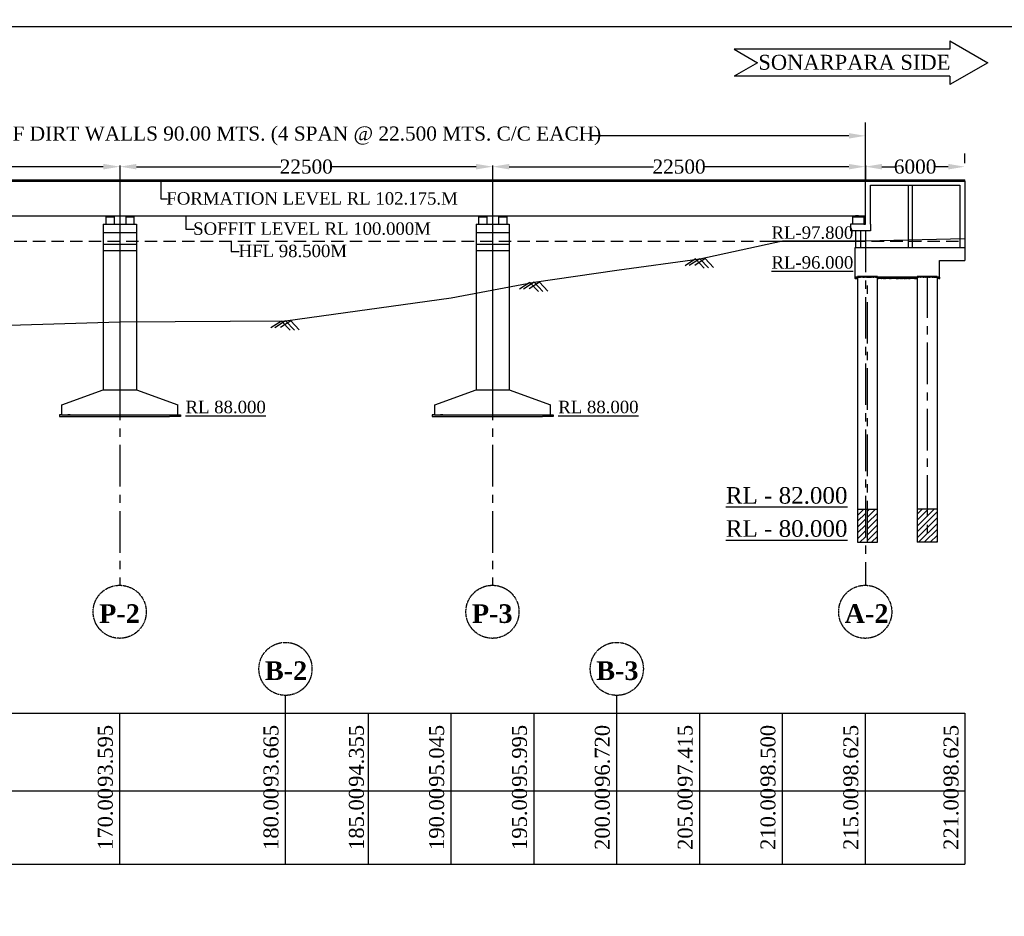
# Model space of a CAD drawing. Header units: millimetres. Extents: x 103078 to 3617165, y -104267 to 1061793.
# Tile 8 of 10: x 2036261 to 2095692, y 1007692 to 1061793. Entities that reach past the tile are written whole.
import ezdxf

# ---------------------------------------------------------------- set-up
doc = ezdxf.new("R2010")
doc.units = ezdxf.units.MM
doc.header["$MEASUREMENT"] = 0
doc.linetypes.add('CENTERX2', pattern=[4, 2.5, -0.5, 0.5, -0.5])
doc.linetypes.add('HIDDEN', pattern=[0.375, 0.25, -0.125])
doc.layers.add('TEXT', color=7, linetype='Continuous')
doc.styles.get("Standard").update_dxf_attribs({"font": 'times.ttf'})
doc.styles.add('style1', font='txt.shx', dxfattribs={"height": 1})
doc.dimstyles.get("Standard").update_dxf_attribs({"dimtxt": 400, "dimasz": 215, "dimexe": 0.18, "dimexo": 0.0625, "dimgap": 0.09, "dimtad": 0, "dimtih": 1, "dimtoh": 1, "dimdec": 0, "dimzin": 4, "dimdsep": 46, "dimtxsty": 'Standard', "dimblk": 'OPEN90', "dimcen": 0, "dimadec": 0, "dimazin": 1, "dimtfac": 1, "dimtdec": 0, "dimtix": 1, "dimtofl": 0, "dimtmove": 0, "dimatfit": 3, "dimldrblk": 'OPEN30', "dimfxl": 1, "dimtolj": 1, "dimtzin": 0, "dimarcsym": 0})
pattern_1 = [(50, (180361.19, 527332.52), (107.5890274, -9.4128202), [11.25, -123.75]), (355, (180361.19, 527332.52), (-20.8127, 112.82882), [9, -99]), (100.4514445, (180370.16, 527331.74), (86.776327, 103.4159986), [9.561029, -105.171317]), (46.1842, (180361.19, 527362.52), (160.0862, -24.827892), [16.875, -185.625]), (96.6356355, (180374.53, 527360.45), (140.199292, 146.11779), [14.341551, -157.757064]), (351.184164, (180361.2, 527362.52), (140.199292, 146.11779), [13.5, -148.5]), (21, (180376.19, 527355.02), (89.536058, -60.3928336), [11.25, -123.75]), (326, (180376.19, 527355.02), (36.4973, 108.772507), [9, -99]), (71.451445, (180383.65, 527349.99), (126.0333565, 48.379673), [9.5610285, -105.171317]), (37.5, (180361.193, 527332.52), (1.8239783, 49.9340781), [0, -97.8, 0, -100.5, 0, -99.375]), (7.5, (180361.193, 527332.52), (39.4604306, 59.1617568), [0, -57.3, 0, -95.55, 0, -37.875]), (327.5, (180327.743, 527332.52), (80.0733654, -3.3832308), [0, -37.5, 0, -117, 0, -155.25]), (317.5, (180312.74, 527332.52), (87.4779254, 15.0157473), [0, -48.75, 0, -77.7, 0, -110.25])]
pattern_2 = [(50, (278764.79, 597850.67), (107.5890274, -9.4128202), [11.25, -123.75]), (355, (278764.79, 597850.67), (-20.8127, 112.82882), [9, -99]), (100.4514445, (278773.76, 597849.88), (86.776327, 103.4159986), [9.561029, -105.171317]), (46.1842, (278764.79, 597880.67), (160.0862, -24.827892), [16.875, -185.625]), (96.6356355, (278778.13, 597878.6), (140.199292, 146.11779), [14.341551, -157.757064]), (351.184164, (278764.8, 597880.67), (140.199292, 146.11779), [13.5, -148.5]), (21, (278779.79, 597873.17), (89.536058, -60.3928336), [11.25, -123.75]), (326, (278779.79, 597873.17), (36.4973, 108.772507), [9, -99]), (71.451445, (278787.25, 597868.13), (126.0333565, 48.379673), [9.5610285, -105.171317]), (37.5, (278764.792, 597850.668), (1.8239783, 49.9340781), [0, -97.8, 0, -100.5, 0, -99.375]), (7.5, (278764.79, 597850.67), (39.4604306, 59.1617568), [0, -57.3, 0, -95.55, 0, -37.875]), (327.5, (278731.342, 597850.668), (80.0733654, -3.3832308), [0, -37.5, 0, -117, 0, -155.25]), (317.5, (278716.34, 597850.67), (87.4779254, 15.0157473), [0, -48.75, 0, -77.7, 0, -110.25])]

# ---------------------------------------------------------------- blocks, each defined once
blk = doc.blocks.new('*D18')
at = {"color": 0, "linetype": 'Continuous', "lineweight": -2, "ltscale": 10000, "transparency": 16777216}
for p, q in [((2042309, 1052999), (2042309, 1052125)), ((2043309, 1052925), (2052026, 1052925)), ((2063809, 1052925), (2055092, 1052925)), ((2064809, 1052999), (2064809, 1052125))]:
    blk.add_line(p, q, dxfattribs=at)
at = {"color": 0, "linetype": 'Continuous', "ltscale": 10000, "transparency": 16777216}
for points in [[(2043309, 1053092), (2043309, 1052758), (2042309, 1052925)], [(2063809, 1053092), (2063809, 1052758), (2064809, 1052925)]]:
    blk.add_solid(points, dxfattribs=at)
at = {"layer": 'Defpoints', "color": 0, "linetype": 'Continuous', "ltscale": 10000, "transparency": 16777216}
for p in [(2042309, 1053999), (2064809, 1053999), (2064809, 1052925)]:
    blk.add_point(p, dxfattribs=at)
at = {"color": 0, "linetype": 'Continuous', "ltscale": 10000, "transparency": 16777216, "insert": (2053559, 1052925), "char_height": 500, "attachment_point": 5}
blk.add_mtext('\\A1;{\\H1.7x;22500}', dxfattribs=at)
blk = doc.blocks.new('*D19')
at = {"color": 0, "linetype": 'Continuous', "lineweight": -2, "ltscale": 10000, "transparency": 16777216}
for p, q in [((2064809, 1052999), (2064809, 1052125)), ((2065809, 1052925), (2074526, 1052925)), ((2086309, 1052925), (2077592, 1052925)), ((2087309, 1052999), (2087309, 1052125))]:
    blk.add_line(p, q, dxfattribs=at)
at = {"color": 0, "linetype": 'Continuous', "ltscale": 10000, "transparency": 16777216}
for points in [[(2065809, 1053092), (2065809, 1052758), (2064809, 1052925)], [(2086309, 1053092), (2086309, 1052758), (2087309, 1052925)]]:
    blk.add_solid(points, dxfattribs=at)
at = {"layer": 'Defpoints', "color": 0, "linetype": 'Continuous', "ltscale": 10000, "transparency": 16777216}
for p in [(2064809, 1053999), (2087309, 1053999), (2087309, 1052925)]:
    blk.add_point(p, dxfattribs=at)
at = {"color": 0, "linetype": 'Continuous', "ltscale": 10000, "transparency": 16777216, "insert": (2076059, 1052925), "char_height": 500, "attachment_point": 5}
blk.add_mtext('\\A1;{\\H1.7x;22500}', dxfattribs=at)
blk = doc.blocks.new('*D20')
at = {"color": 0, "linetype": 'Continuous', "lineweight": -2, "ltscale": 10000, "transparency": 16777216}
for p, q in [((2019809, 1052999), (2019809, 1052125)), ((2020809, 1052925), (2029526, 1052925)), ((2041309, 1052925), (2032592, 1052925)), ((2042309, 1052999), (2042309, 1052125))]:
    blk.add_line(p, q, dxfattribs=at)
at = {"color": 0, "linetype": 'Continuous', "ltscale": 10000, "transparency": 16777216}
for points in [[(2020809, 1053092), (2020809, 1052758), (2019809, 1052925)], [(2041309, 1053092), (2041309, 1052758), (2042309, 1052925)]]:
    blk.add_solid(points, dxfattribs=at)
at = {"layer": 'Defpoints', "color": 0, "linetype": 'Continuous', "ltscale": 10000, "transparency": 16777216}
for p in [(2019809, 1053999), (2042309, 1053999), (2042309, 1052925)]:
    blk.add_point(p, dxfattribs=at)
at = {"color": 0, "linetype": 'Continuous', "ltscale": 10000, "transparency": 16777216, "insert": (2031059, 1052925), "char_height": 500, "attachment_point": 5}
blk.add_mtext('\\A1;{\\H1.7x;22500}', dxfattribs=at)
blk = doc.blocks.new('*D24')
at = {"color": 0, "linetype": 'Continuous', "lineweight": -2, "ltscale": 10000, "transparency": 16777216}
for p, q in [((2087309, 1053133), (2087309, 1053725)), ((2093309, 1053133), (2093309, 1053725)), ((2088309, 1052925), (2089103, 1052925)), ((2092309, 1052925), (2091515, 1052925))]:
    blk.add_line(p, q, dxfattribs=at)
at = {"color": 0, "linetype": 'Continuous', "ltscale": 10000, "transparency": 16777216}
for points in [[(2088309, 1053092), (2088309, 1052758), (2087309, 1052925)], [(2092309, 1053092), (2092309, 1052758), (2093309, 1052925)]]:
    blk.add_solid(points, dxfattribs=at)
at = {"layer": 'Defpoints', "color": 0, "linetype": 'Continuous', "ltscale": 10000, "transparency": 16777216}
for p in [(2093309, 1052925), (2087309, 1052133), (2093309, 1052133)]:
    blk.add_point(p, dxfattribs=at)
at = {"color": 0, "linetype": 'Continuous', "ltscale": 10000, "transparency": 16777216, "insert": (2090309, 1052925), "char_height": 500, "attachment_point": 5}
blk.add_mtext('\\A1;{\\H1.7x;6000}', dxfattribs=at)
blk = doc.blocks.new('*D22')
at = {"color": 0, "linetype": 'Continuous', "lineweight": -2, "ltscale": 10000, "transparency": 16777216}
for p, q in [((1997309, 1050607), (1997309, 1055585)), ((2087309, 1050607), (2087309, 1055585)), ((1998309, 1054785), (2013948, 1054785)), ((2086309, 1054785), (2070670, 1054785))]:
    blk.add_line(p, q, dxfattribs=at)
at = {"color": 0, "linetype": 'Continuous', "ltscale": 10000, "transparency": 16777216}
for points in [[(1998309, 1054952), (1998309, 1054619), (1997309, 1054785)], [(2086309, 1054952), (2086309, 1054619), (2087309, 1054785)]]:
    blk.add_solid(points, dxfattribs=at)
at = {"layer": 'Defpoints', "color": 0, "linetype": 'Continuous', "ltscale": 10000, "transparency": 16777216}
for p in [(2087309, 1054785), (1997309, 1049607), (2087309, 1049607)]:
    blk.add_point(p, dxfattribs=at)
at = {"color": 0, "linetype": 'Continuous', "ltscale": 10000, "transparency": 16777216, "insert": (2042309, 1054785), "char_height": 500, "attachment_point": 5}
blk.add_mtext('\\A1;{\\H1.7x;LENTH OF BRIDGE BETWEEN FACE OF DIRT WALLS 90.00 MTS. (4 SPAN @ 22.500 MTS. C/C EACH)}', dxfattribs=at)

msp = doc.modelspace()

# ---------------------------------------------------------------- hatches: boundary and pattern name
at = {"linetype": 'HIDDEN'}
for points in [[(2041709.2, 1049957.6), (2041559.2, 1049957.6), (2041559.2, 1049892.6), (2041709.2, 1049892.6)], [(2041859.2, 1049957.6), (2041709.2, 1049957.6), (2041709.2, 1049892.6), (2041859.2, 1049892.6)], [(2042909.2, 1049957.6), (2042759.2, 1049957.6), (2042759.2, 1049892.6), (2042909.2, 1049892.6)], [(2043059.2, 1049957.6), (2042909.2, 1049957.6), (2042909.2, 1049892.6), (2043059.2, 1049892.6)], [(2064209.2, 1049957.6), (2064059.2, 1049957.6), (2064059.2, 1049892.6), (2064209.2, 1049892.6)], [(2064359.2, 1049957.6), (2064209.2, 1049957.6), (2064209.2, 1049892.6), (2064359.2, 1049892.6)], [(2065409.2, 1049957.6), (2065259.2, 1049957.6), (2065259.2, 1049892.6), (2065409.2, 1049892.6)], [(2065559.2, 1049957.6), (2065409.2, 1049957.6), (2065409.2, 1049892.6), (2065559.2, 1049892.6)]]:
    msp.add_hatch(color=0, dxfattribs=at).paths.add_polyline_path(points)
at = {"linetype": 'Continuous', "ltscale": 10000}
h = msp.add_hatch(color=7, dxfattribs=at)
h.dxf.hatch_style = 1
h.paths.add_polyline_path([(2086709.2, 1049957.6), (2086884.2, 1049957.6), (2086884.2, 1049892.6), (2086709.2, 1049892.6)])
h = msp.add_hatch(color=7, dxfattribs=at)
h.dxf.hatch_style = 1
h.paths.add_polyline_path([(2086884.2, 1049957.6), (2087059.2, 1049957.6), (2087059.2, 1049892.6), (2086884.2, 1049892.6)])
h = msp.add_hatch(dxfattribs=at)
h.set_pattern_fill('AR-CONC', scale=15)
h.set_pattern_definition(pattern_2)
h.paths.add_polyline_path([(2086684.2, 1046257.6), (2086834.2, 1046257.6), (2086834.2, 1046177.6), (2086684.2, 1046177.6)])
h = msp.add_hatch(dxfattribs=at)
h.set_pattern_fill('AR-CONC', scale=15)
h.set_pattern_definition(pattern_2)
h.paths.add_polyline_path([(2086834.2, 1046307.6), (2087434.2, 1046307.6), (2087434.2, 1046257.6), (2086834.2, 1046257.6)])
h = msp.add_hatch(dxfattribs=at)
h.set_pattern_fill('AR-CONC', scale=15)
h.set_pattern_definition(pattern_2)
h.paths.add_polyline_path([(2087434.2, 1046307.6), (2088034.2, 1046307.6), (2088034.2, 1046257.6), (2087434.2, 1046257.6)])
h = msp.add_hatch(dxfattribs=at)
h.set_pattern_fill('AR-CONC', scale=15)
h.set_pattern_definition(pattern_2)
h.paths.add_polyline_path([(2088034.2, 1046257.6), (2090434.2, 1046257.6), (2090434.2, 1046177.6), (2088034.2, 1046177.6)])
h = msp.add_hatch(dxfattribs=at)
h.set_pattern_fill('AR-CONC', scale=15)
h.set_pattern_definition(pattern_2)
h.paths.add_polyline_path([(2090434.2, 1046307.6), (2091034.2, 1046307.6), (2091034.2, 1046257.6), (2090434.2, 1046257.6)])
h = msp.add_hatch(dxfattribs=at)
h.set_pattern_fill('AR-CONC', scale=20)
h.set_pattern_definition([(50, (278764.79, 597850.67), (143.4520365, -12.550427), [15, -165]), (355, (278764.79, 597850.67), (-27.750267, 150.438427), [12, -132]), (100.4514445, (278776.75, 597849.62), (115.701769, 137.887998), [12.748038, -140.228422]), (46.1842, (278764.8, 597890.67), (213.448266, -33.103856), [22.5, -247.5]), (96.635635, (278782.58, 597887.9), (186.93239, 194.82372), [19.122068, -210.342752]), (351.184164, (278764.8, 597890.67), (186.93239, 194.82372), [18, -198]), (21, (278784.79, 597880.67), (119.3814104, -80.523778), [15, -165]), (326, (278784.79, 597880.67), (48.663066, 145.030009), [12, -132]), (71.451445, (278794.74, 597873.96), (168.044475, 64.506231), [12.748038, -140.228422]), (37.5, (278764.79, 597850.67), (2.431971, 66.5787708), [0, -130.4, 0, -134, 0, -132.5]), (7.5, (278764.79, 597850.67), (52.6139075, 78.8823424), [0, -76.4, 0, -127.4, 0, -50.5]), (327.5, (278720.19, 597850.67), (106.7644872, -4.5109743), [0, -50, 0, -156, 0, -207]), (317.5, (278700.19, 597850.67), (116.637234, 20.0209965), [0, -65, 0, -103.6, 0, -147])])
h.paths.add_polyline_path([(2091034.2, 1046307.6), (2091634.2, 1046307.6), (2091634.2, 1046257.6), (2091034.2, 1046257.6)])
h = msp.add_hatch(dxfattribs=at)
h.set_pattern_fill('AR-CONC', scale=15)
h.set_pattern_definition(pattern_2)
h.paths.add_polyline_path([(2091634.2, 1046257.6), (2091784.2, 1046257.6), (2091784.2, 1046177.6), (2091634.2, 1046177.6)])
h = msp.add_hatch(dxfattribs=at)
h.set_pattern_fill('AR-CONC', scale=15)
h.set_pattern_definition(pattern_1)
h.paths.add_polyline_path([(2045959.2, 1037957.6), (2045809.2, 1037957.6), (2042309.2, 1037957.6), (2042309.2, 1037857.6), (2045309.2, 1037857.6), (2045459.2, 1037857.6), (2045959.2, 1037857.6)])
h.paths.add_polyline_path([(2042309.2, 1037957.6), (2038809.2, 1037957.6), (2038659.2, 1037957.6), (2038659.2, 1037857.6), (2039159.2, 1037857.6), (2039309.2, 1037857.6), (2042309.2, 1037857.6)])
h = msp.add_hatch(dxfattribs=at)
h.set_pattern_fill('AR-CONC', scale=15)
h.set_pattern_definition(pattern_1)
h.paths.add_polyline_path([(2068459.2, 1037957.6), (2068309.2, 1037957.6), (2064809.2, 1037957.6), (2064809.2, 1037857.6), (2067809.2, 1037857.6), (2067959.2, 1037857.6), (2068459.2, 1037857.6)])
h.paths.add_polyline_path([(2064809.2, 1037957.6), (2061309.2, 1037957.6), (2061159.2, 1037957.6), (2061159.2, 1037857.6), (2061659.2, 1037857.6), (2061809.2, 1037857.6), (2064809.2, 1037857.6)])
h = msp.add_hatch(dxfattribs=at)
h.set_pattern_fill('ANSI31', scale=2000)
h.set_pattern_definition([(45, (0, 987528.26), (-176.776695, 176.776695), [])])
h.paths.add_polyline_path([(1984909.3, 974878.3), (1983709.3, 974878.3), (1983709.3, 970878.3), (1984909.3, 970878.3)])
h.paths.add_polyline_path([(1986109.3, 974878.3), (1984909.3, 974878.3), (1984909.3, 970878.3), (1986109.3, 970878.3)])
h.paths.add_polyline_path([(1992109.3, 974878.3), (1990909.3, 974878.3), (1990909.3, 970878.3), (1992109.3, 970878.3)])
h.paths.add_polyline_path([(1993309.3, 974878.3), (1992109.3, 974878.3), (1992109.3, 970878.3), (1993309.3, 970878.3)])
h.paths.add_polyline_path([(2012483.7, 974878.3), (2011283.7, 974878.3), (2011283.7, 970878.3), (2012483.7, 970878.3)])
h.paths.add_polyline_path([(2013683.7, 974878.3), (2012483.7, 974878.3), (2012483.7, 970878.3), (2013683.7, 970878.3)])
h.paths.add_polyline_path([(2019683.7, 974878.3), (2018483.7, 974878.3), (2018483.7, 970878.3), (2019683.7, 970878.3)])
h.paths.add_polyline_path([(2020883.7, 974878.3), (2019683.7, 974878.3), (2019683.7, 970878.3), (2020883.7, 970878.3)])
h.paths.add_polyline_path([(2026883.7, 974878.3), (2025683.7, 974878.3), (2025683.7, 970878.3), (2026883.7, 970878.3)])
h.paths.add_polyline_path([(2028083.7, 974878.3), (2026883.7, 974878.3), (2026883.7, 970878.3), (2028083.7, 970878.3)])
h.paths.add_polyline_path([(1993584.2, 1032257.6), (1992984.2, 1032257.6), (1992984.2, 1030257.6), (1993584.2, 1030257.6)])
h.paths.add_polyline_path([(1994184.2, 1032257.6), (1993584.2, 1032257.6), (1993584.2, 1030257.6), (1994184.2, 1030257.6)])
h.paths.add_polyline_path([(1997184.2, 1032257.6), (1996584.2, 1032257.6), (1996584.2, 1030257.6), (1997184.2, 1030257.6)])
h.paths.add_polyline_path([(1997784.2, 1032257.6), (1997309.2, 1032257.6), (1997309.2, 1030257.6), (1997784.2, 1030257.6)])
h.paths.add_polyline_path([(2087309.2, 1032257.6), (2086834.2, 1032257.6), (2086834.2, 1030257.6), (2087309.2, 1030257.6)])
h.paths.add_polyline_path([(2088034.2, 1032257.6), (2087434.2, 1032257.6), (2087434.2, 1030257.6), (2088034.2, 1030257.6)])
h.paths.add_polyline_path([(2091034.2, 1032257.6), (2090434.2, 1032257.6), (2090434.2, 1030257.6), (2091034.2, 1030257.6)])
h.paths.add_polyline_path([(2091634.2, 1032257.6), (2091034.2, 1032257.6), (2091034.2, 1030257.6), (2091634.2, 1030257.6)])

# ---------------------------------------------------------------- linework, layer by layer
for p, q in [((1976829.1, 1061378.6, 872.2), (2153360.8, 1061378.6, 872.2)), ((2092405.4, 1060519.1), (2092405.4, 1060007.4)), ((2092405.4, 1060519.1), (2094694.7, 1059197.4)), ((2092405.4, 1060007.4), (2079387.3, 1060007.4)), ((2079387.3, 1060007.4), (2080790.3, 1059197.4)), ((2080790.3, 1059197.4), (2079387.3, 1058387.4)), ((2094694.7, 1059197.4), (2092405.4, 1057875.7)), ((2092405.4, 1058387.4), (2079387.3, 1058387.4)), ((2092405.4, 1058387.4), (2092405.4, 1057875.7)), ((2042309.2, 1052132.6), (2042309.2, 1049957.6)), ((2044780.7, 1052132.6), (2044780.7, 1050989.6)), ((2064809.2, 1052132.6), (2064809.2, 1049957.6)), ((2087309.2, 1049457.6), (2087309.2, 1052132.6)), ((2087309.2, 1052057.6), (2093309.2, 1052057.6)), ((2093309.2, 1052057.6), (2093309.2, 1052132.6)), ((2093309.2, 1052057.6), (2093309.2, 1048057.6)), ((2087609.2, 1049457.6), (2087609.2, 1051807.6)), ((2087609.2, 1051807.6), (2093009.2, 1051807.6)), ((2089884.2, 1051807.6), (2089884.2, 1048057.6)), ((2090134.2, 1051807.6), (2090134.2, 1048057.6)), ((2093009.2, 1051807.6), (2093009.2, 1048057.6)), ((2044780.7, 1050989.6), (2045186, 1050989.6)), ((2042309.2, 1049957.6), (2042309.2, 1038757.6)), ((2046288.9, 1049957.6), (2046288.9, 1049151.5)), ((2064809.2, 1049957.6), (2064809.2, 1038757.6)), ((2086559.2, 1049457.6), (2086559.2, 1049892.6)), ((2086559.2, 1049892.6), (2087209.2, 1049892.6)), ((2086884.2, 1049957.6), (2086709.2, 1049957.6)), ((2086709.2, 1049957.6), (2086709.2, 1049892.6)), ((2086884.2, 1049892.6), (2086884.2, 1049957.6)), ((2086884.2, 1049957.6), (2087059.2, 1049957.6)), ((2087059.2, 1049957.6), (2087059.2, 1049892.6)), ((2087209.2, 1049892.6), (2087209.2, 1049457.6)), ((2046288.9, 1049151.5), (2046804.9, 1049151.5)), ((2086559.2, 1049457.6), (2086409.2, 1049457.6)), ((2086409.2, 1049457.6), (2086409.2, 1049057.6)), ((2087609.2, 1049057.6), (2086409.2, 1049057.6)), ((2086734.2, 1049457.6), (2086559.2, 1049457.6)), ((2087034.2, 1049457.6), (2086734.2, 1049457.6)), ((2086734.2, 1048057.6), (2086734.2, 1049057.6)), ((2087209.2, 1049457.6), (2087034.2, 1049457.6)), ((2087034.2, 1048057.6), (2087034.2, 1049057.6)), ((2087209.2, 1049457.6), (2087309.2, 1049457.6)), ((2087609.2, 1049457.6), (2087609.2, 1049057.6)), ((2049033.2, 1048427.6), (2049033.2, 1047815.6)), ((2049033.2, 1047815.6), (2049512, 1047815.6)), ((2086684.2, 1046257.6), (2086684.2, 1048057.6)), ((2086684.2, 1048057.6), (2093309.2, 1048057.6)), ((2086684.2, 1048057.6), (2086734.2, 1048057.6)), ((2093309.2, 1048057.6), (2093309.2, 1047257.6)), ((2091784.2, 1046257.6), (2091784.2, 1047257.6)), ((2091784.2, 1047257.6), (2093309.2, 1047257.6)), ((2091784.2, 1046257.6), (2086684.2, 1046257.6)), ((2086684.2, 1046257.6), (2086834.2, 1046257.6)), ((2086684.2, 1046257.6), (2086684.2, 1046177.6)), ((2086834.2, 1046177.6), (2086684.2, 1046177.6)), ((2088034.2, 1046307.6), (2086834.2, 1046307.6)), ((2086834.2, 1046307.6), (2086834.2, 1030257.6)), ((2088034.2, 1030257.6), (2088034.2, 1046307.6)), ((2090434.2, 1046177.6), (2088034.2, 1046177.6)), ((2091634.2, 1046307.6), (2090434.2, 1046307.6)), ((2090434.2, 1046307.6), (2090434.2, 1030257.6)), ((2091634.2, 1046307.6), (2091634.2, 1030257.6)), ((2091784.2, 1046257.6), (2091634.2, 1046257.6)), ((2091784.2, 1046177.6), (2091634.2, 1046177.6)), ((2091784.2, 1046257.6), (2091784.2, 1046177.6)), ((2038809.2, 1038557.6), (2041309.2, 1039457.6)), ((2043309.2, 1039457.6), (2045809.2, 1038557.6)), ((2061309.2, 1038557.6), (2063809.2, 1039457.6)), ((2065809.2, 1039457.6), (2068309.2, 1038557.6)), ((2038809.2, 1037957.6), (2038809.2, 1038557.6)), ((2045809.2, 1037957.6), (2045809.2, 1038557.6)), ((2061309.2, 1037957.6), (2061309.2, 1038557.6)), ((2068309.2, 1037957.6), (2068309.2, 1038557.6)), ((2038809.2, 1037957.6), (2038659.2, 1037957.6)), ((2038659.2, 1037957.6), (2038659.2, 1037857.6)), ((2038659.2, 1037857.6), (2039159.2, 1037857.6)), ((2038809.2, 1037957.6), (2045809.2, 1037957.6)), ((2039309.2, 1037957.6), (2039159.2, 1037957.6)), ((2039159.2, 1037857.6), (2039309.2, 1037857.6)), ((2039309.2, 1037857.6), (2045309.2, 1037857.6)), ((2045309.2, 1037957.6), (2045459.2, 1037957.6)), ((2045459.2, 1037857.6), (2045309.2, 1037857.6)), ((2045959.2, 1037857.6), (2045459.2, 1037857.6)), ((2045809.2, 1037957.6), (2045959.2, 1037957.6)), ((2045959.2, 1037957.6), (2045959.2, 1037857.6)), ((2061309.2, 1037957.6), (2061159.2, 1037957.6)), ((2061159.2, 1037957.6), (2061159.2, 1037857.6)), ((2061159.2, 1037857.6), (2061659.2, 1037857.6)), ((2061309.2, 1037957.6), (2068309.2, 1037957.6)), ((2061809.2, 1037957.6), (2061659.2, 1037957.6)), ((2061659.2, 1037857.6), (2061809.2, 1037857.6)), ((2061809.2, 1037857.6), (2067809.2, 1037857.6)), ((2067809.2, 1037957.6), (2067959.2, 1037957.6)), ((2067959.2, 1037857.6), (2067809.2, 1037857.6)), ((2068459.2, 1037857.6), (2067959.2, 1037857.6)), ((2068309.2, 1037957.6), (2068459.2, 1037957.6)), ((2068459.2, 1037957.6), (2068459.2, 1037857.6)), ((2086834.2, 1032257.6), (2088034.2, 1032257.6)), ((2091634.2, 1032257.6), (2090434.2, 1032257.6)), ((2086834.2, 1030257.6), (2088034.2, 1030257.6)), ((2091634.2, 1030257.6), (2090434.2, 1030257.6)), ((2093309.2, 1019957.6), (2093309.2, 1010835.2))]:
    msp.add_line(p, q, dxfattribs=at)
at = {"color": 0, "ltscale": 5000}
for p, q in [((1991309.2, 1052132.6), (2093309.2, 1052132.6)), ((1997309.2, 1052057.6), (2093309.2, 1052057.6)), ((1997309.2, 1049957.6), (2087309.2, 1049957.6)), ((2041459.2, 1049892.6), (2041959.2, 1049892.6)), ((2042659.2, 1049892.6), (2043159.2, 1049892.6)), ((2063959.2, 1049892.6), (2064459.2, 1049892.6)), ((2065159.2, 1049892.6), (2065659.2, 1049892.6)), ((2041309.2, 1049457.6), (2043309.2, 1049457.6)), ((2063809.2, 1049457.6), (2065809.2, 1049457.6)), ((2041309.2, 1048957.6), (2043309.2, 1048957.6)), ((2063809.2, 1048957.6), (2065809.2, 1048957.6)), ((2041309.2, 1048257.6), (2043309.2, 1048257.6)), ((2041309.2, 1047857.6), (2043309.2, 1047857.6)), ((2063809.2, 1048257.6), (2065809.2, 1048257.6)), ((2063809.2, 1047857.6), (2065809.2, 1047857.6))]:
    msp.add_line(p, q, dxfattribs=at)
at = {"color": 0, "linetype": 'CENTERX2', "ltscale": 1000}
for p, q in [((2042309.2, 1052132.6), (2042309.2, 1027666.6)), ((2064809.2, 1052132.6), (2064809.2, 1027666.6)), ((2087309.2, 1049057.6), (2087309.2, 1027666.6)), ((2087309.2, 1049057.6), (2087309.2, 1027666.6)), ((2087434.2, 1030257.6), (2087434.2, 1046307.6)), ((2091034.2, 1046307.6), (2091034.2, 1030257.6))]:
    msp.add_line(p, q, dxfattribs=at)
at = {"color": 0, "linetype": 'HIDDEN'}
for p, q in [((2041459.2, 1049892.6), (2041459.2, 1049457.6)), ((2041559.2, 1049892.6), (2041559.2, 1049957.6)), ((2041859.2, 1049892.6), (2041859.2, 1049957.6)), ((2041959.2, 1049892.6), (2041959.2, 1049457.6)), ((2042659.2, 1049892.6), (2042659.2, 1049457.6)), ((2042759.2, 1049892.6), (2042759.2, 1049957.6)), ((2043059.2, 1049892.6), (2043059.2, 1049957.6)), ((2043159.2, 1049892.6), (2043159.2, 1049457.6)), ((2063959.2, 1049892.6), (2063959.2, 1049457.6)), ((2064059.2, 1049892.6), (2064059.2, 1049957.6)), ((2064359.2, 1049892.6), (2064359.2, 1049957.6)), ((2064459.2, 1049892.6), (2064459.2, 1049457.6)), ((2065159.2, 1049892.6), (2065159.2, 1049457.6)), ((2065259.2, 1049892.6), (2065259.2, 1049957.6)), ((2065559.2, 1049892.6), (2065559.2, 1049957.6)), ((2065659.2, 1049892.6), (2065659.2, 1049457.6)), ((2041309.2, 1049457.6), (2041309.2, 1039457.6)), ((2043309.2, 1049457.6), (2043309.2, 1039457.6)), ((2063809.2, 1049457.6), (2063809.2, 1039457.6)), ((2065809.2, 1049457.6), (2065809.2, 1039457.6))]:
    msp.add_line(p, q, dxfattribs=at)
at = {"color": 0, "linetype": 'HIDDEN', "ltscale": 3000}
msp.add_line((1985309.2, 1048427.6), (2093309.2, 1048427.6), dxfattribs=at)
at = {"color": 0, "linetype": 'ByBlock', "ltscale": 50}
for p, q in [((2077055.8, 1047360.4, 136), (2076420.3, 1046947.1, 12580.7)), ((2077309.2, 1047372.6), (2076667.5, 1046955.3, 12564.4)), ((2077626.6, 1047375.6, 136), (2077005.3, 1046971.5, 12302.7)), ((2077055.8, 1047360.4, 136), (2077580.2, 1046809, 14274.6)), ((2077309.2, 1047372.6), (2077838.6, 1046815.9, 14274.6)), ((2077626.6, 1047375.6, 136), (2078139.3, 1046836.6, 13958.7)), ((2067055.8, 1045940.4, 136), (2066420.3, 1045527.1, 12580.7)), ((2067309.2, 1045952.6), (2066667.5, 1045535.3, 12564.4)), ((2067626.6, 1045955.6, 136), (2067005.3, 1045551.5, 12302.7)), ((2067055.8, 1045940.4, 136), (2067580.2, 1045389, 14274.6)), ((2067309.2, 1045952.6), (2067838.6, 1045395.9, 14274.6)), ((2067626.6, 1045955.6, 136), (2068139.3, 1045416.6, 13958.7)), ((2052309.2, 1043622.6), (2051667.5, 1043205.3, 12564.4)), ((2052626.6, 1043625.6, 136), (2052005.3, 1043221.5, 12302.7)), ((2052309.2, 1043622.6), (2052838.6, 1043065.9, 14274.6)), ((2052626.6, 1043625.6, 136), (2053139.3, 1043086.6, 13958.7)), ((2052055.8, 1043610.4, 136), (2051420.3, 1043197.1, 12580.7)), ((2052055.8, 1043610.4, 136), (2052580.2, 1043059, 14274.6))]:
    msp.add_line(p, q, dxfattribs=at)
for p, q in [((2041309.2, 1039457.6), (2043309.2, 1039457.6)), ((2063809.2, 1039457.6), (2065809.2, 1039457.6)), ((2052309.2, 1010835.2), (2052309.2, 1021020.3)), ((2072309.2, 1010835.2), (2072309.2, 1021020.3)), ((1980309.2, 1019957.6), (2093309.2, 1019957.6)), ((2042309.2, 1010835.2), (2042309.2, 1019957.6)), ((2057309.2, 1010835.2), (2057309.2, 1019957.6)), ((2062309.2, 1010835.2), (2062309.2, 1019957.6)), ((2067309.2, 1010835.2), (2067309.2, 1019957.6)), ((2077309.2, 1010835.2), (2077309.2, 1019957.6)), ((2082309.2, 1010835.2), (2082309.2, 1019957.6)), ((2087309.2, 1010835.2), (2087309.2, 1019957.6)), ((1980309.2, 1015269.2), (2093309.2, 1015269.2)), ((1980309.2, 1010835.2), (2093309.2, 1010835.2))]:
    msp.add_line(p, q)
at = {"color": 0, "linetype": 'Continuous', "ltscale": 10000}
msp.add_lwpolyline([(1990309.2, 1047333.6), (1992309.2, 1047347.6), (2002309.2, 1047247.6), (2007309.2, 1047117.6), (2012309.2, 1045802.6), (2017309.2, 1044922.6), (2022309.2, 1044052.6), (2032309.2, 1043262.6), (2042309.2, 1043552.6), (2052309.2, 1043622.6), (2062309.2, 1045002.6), (2067309.2, 1045952.6), (2072309.2, 1046677.6), (2077309.2, 1047372.6), (2082309.2, 1048457.6), (2087309.2, 1048457.6), (2093309.2, 1048582.6)], dxfattribs=at)
at = {"color": 0, "linetype": 'HIDDEN'}
for centre in [(2042296.6, 1026065.4), (2042296.6, 1026065.4), (2064796.6, 1026065.4), (2064796.6, 1026065.4), (2087296.6, 1026065.4), (2052303.1, 1022621.5), (2072303.1, 1022621.5)]:
    msp.add_circle(centre, 1601.2, dxfattribs=at)

# ---------------------------------------------------------------- texts
at = {"insert": (2080845.6, 1059674.2), "char_height": 900, "attachment_point": 1, "style": 'style1'}
msp.add_mtext('{\\fTimes New Roman|b0|i0|c0|p18;SONARPARA SIDE}', dxfattribs=at)
at = {"color": 7, "linetype": 'Continuous', "char_height": 750, "attachment_point": 4}
for s, insert in [('FORMATION LEVEL RL 102.175.M', (2045113.4, 1051001.9)), ('SOFFIT LEVEL RL 100.000M', (2046732.4, 1049180.2)), ('HFL 98.500M', (2049474.2, 1047832.7))]:
    msp.add_mtext(s, dxfattribs=dict(at, insert=insert))
at = {"color": 0, "char_height": 750, "attachment_point": 1}
for insert in [(2046270, 1038799.4), (2068770, 1038799.4)]:
    msp.add_mtext('{\\LRL 88.000}', dxfattribs=dict(at, insert=insert))
at = {"color": 0, "linetype": 'ByBlock', "ltscale": 50, "char_height": 1125, "width": 3262.845, "attachment_point": 1}
for s, insert in [('{\\fTimes New Roman|b1|i0|c0|p18;P-2}', (2041056.1, 1026519.9)), ('{\\fTimes New Roman|b1|i0|c0|p18;P-2}', (2041056.1, 1026519.9)), ('{\\fTimes New Roman|b1|i0|c0|p18;P-3}', (2063556.1, 1026519.9)), ('{\\fTimes New Roman|b1|i0|c0|p18;A-2}', (2086056.1, 1026519.9)), ('{\\fTimes New Roman|b1|i0|c0|p18;B-2}', (2051062.6, 1023076)), ('{\\fTimes New Roman|b1|i0|c0|p18;B-3}', (2071062.6, 1023076))]:
    msp.add_mtext(s, dxfattribs=dict(at, insert=insert))
at = {"char_height": 900, "attachment_point": 1, "rotation": 90}
for s, insert in [('93.595', (2040976, 1015502.9)), ('93.665', (2050976, 1015502.9)), ('94.355', (2056134, 1015502.9)), ('95.045', (2060976, 1015502.9)), ('95.995', (2065976, 1015502.9)), ('96.720', (2070976, 1015502.9)), ('97.415', (2075976, 1015502.9)), ('98.500', (2080976, 1015502.9)), ('98.625', (2085976, 1015502.9)), ('98.625', (2092025.3, 1015502.9)), ('170.00', (2040976, 1011697.9)), ('180.00', (2050976, 1011697.9)), ('185.00', (2056134, 1011697.9)), ('190.00', (2060976, 1011697.9)), ('195.00', (2065976, 1011697.9)), ('200.00', (2070976, 1011697.9)), ('205.00', (2075976, 1011697.9)), ('210.00', (2080976, 1011697.9)), ('215.00', (2085976, 1011697.9)), ('221.00', (2092025.3, 1011697.9))]:
    msp.add_mtext(s, dxfattribs=dict(at, insert=insert))
at = {"layer": 'TEXT', "color": 0, "char_height": 1000, "attachment_point": 2}
for s, insert, width in [('{\\H0.75x;\\LRL-97.800\\fVerdana|b0|i0|c0|p34;\\H1.3333x; }', (2084108.1, 1049322), 20249.618), ('{\\H0.75x;\\LRL-96.000\\H1.3333x; \\fVerdana|b0|i0|c0|p34; }', (2084108.1, 1047522), 20249.618), ('{\\LRL - 82.000}', (2082554.2, 1033590.3), 8161.471), ('{\\LRL - 80.000}', (2082554.2, 1031590.3), 8161.471)]:
    msp.add_mtext(s, dxfattribs=dict(at, insert=insert, width=width))

# ---------------------------------------------------------------- dimensions: what is measured, and where the dimension line sits
at = {"linetype": 'Continuous', "ltscale": 10000}
for base, p1, p2, text, picture, middle in [((2087309.2, 1054785.3), (1997309.2, 1049607.2), (2087309.2, 1049607.2), '{\\H1.7x;LENTH OF BRIDGE BETWEEN FACE OF DIRT WALLS 90.00 MTS. (4 SPAN @ 22.500 MTS. C/C EACH)}', '*D22', (2042309.2, 1054785.3)), ((2042309.2, 1052925), (2019809.2, 1053999.1), (2042309.2, 1053999.1), '{\\H1.7x;<>}', '*D20', (2031059.2, 1052925)), ((2064809.2, 1052925), (2042309.2, 1053999.1), (2064809.2, 1053999.1), '{\\H1.7x;<>}', '*D18', (2053559.2, 1052925)), ((2087309.2, 1052925), (2064809.2, 1053999.1), (2087309.2, 1053999.1), '{\\H1.7x;<>}', '*D19', (2076059.2, 1052925)), ((2093309.2, 1052925), (2087309.2, 1052132.6), (2093309.2, 1052132.6), '{\\H1.7x;<>}', '*D24', (2090309.2, 1052925))]:
    dim = msp.add_linear_dim(base=base, p1=p1, p2=p2, text=text, dimstyle='Standard', override={"dimtxt": 500, "dimasz": 1000, "dimexe": 800, "dimexo": 1000, "dimfxl": 300}, dxfattribs=at)
    dim.commit()
    dim.dimension.update_dxf_attribs({"geometry": picture, "text_midpoint": middle})

doc.saveas('drawing.dxf')
